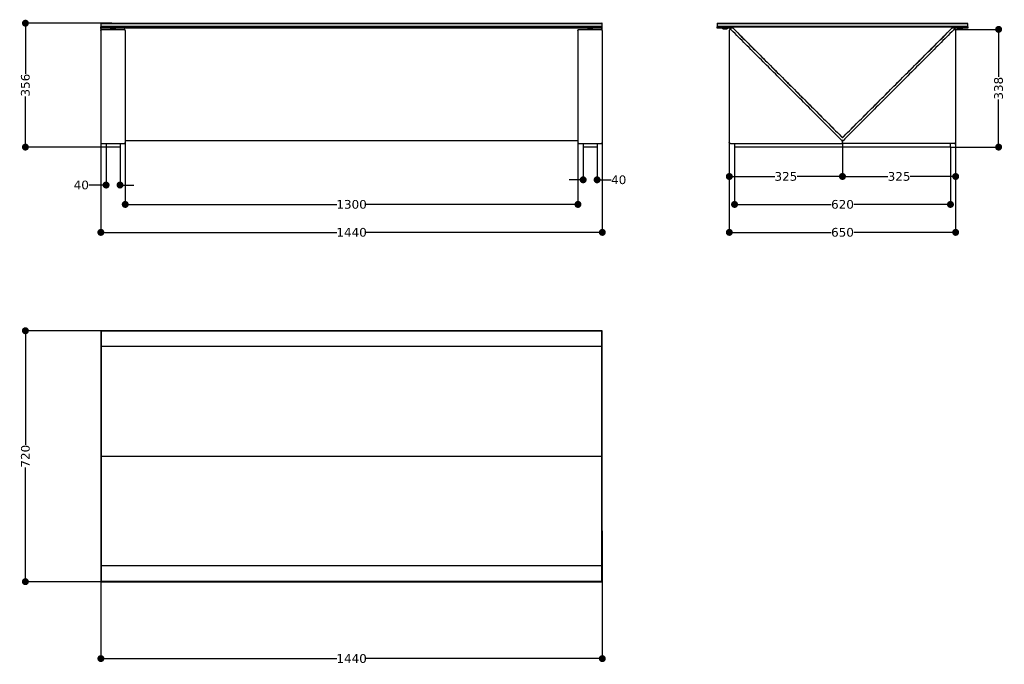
# Model space of a CAD drawing. Header units: millimetres. Extents: x -2291 to 551, y -2926 to 1379.
# Tile 2 of 2: x -2276 to 551, y -470 to 1379. Entities that reach past the tile are written whole.
import ezdxf

# ---------------------------------------------------------------- set-up
doc = ezdxf.new("R2010")
doc.units = ezdxf.units.MM
doc.layers.get('0').update_dxf_attribs({"true_color": 0x000000})
doc.styles.add('MDF', font='verdana.ttf')
doc.dimstyles.new('MDF', dxfattribs={"dimtxt": 25, "dimasz": 20, "dimexe": 0.18, "dimexo": 0.0625, "dimgap": 2, "dimtad": 0, "dimtoh": 1, "dimdec": 0, "dimzin": 1, "dimdsep": 46, "dimtxsty": 'MDF', "dimblk": 'DOT', "dimcen": 0.09, "dimadec": 0, "dimazin": 0, "dimtfac": 1, "dimtdec": 4, "dimtix": 1, "dimtofl": 0, "dimtmove": 1, "dimatfit": 3, "dimfxl": 1, "dimtolj": 1, "dimtzin": 1, "dimarcsym": 0})

# ---------------------------------------------------------------- blocks, each defined once
blk = doc.blocks.new('_Dot')
at = {"color": 0, "linetype": 'ByBlock', "lineweight": -2}
blk.add_line((-0.5, 0), (-1, 0), dxfattribs=at)
at = {"color": 0, "linetype": 'ByBlock', "const_width": 0.5}
blk.add_lwpolyline([(-0.25, 0, 1), (0.25, 0, 1)], format="xyb", close=True, dxfattribs=at)
blk = doc.blocks.new('*D13')
at = {"color": 0, "lineweight": -2}
for p, q in [((-238.3, 1132.1), (-238.3, 929.1)), ((86.5, 1026.6), (86.5, 929.1)), ((-218.3, 929.3), (-108, 929.3)), ((66.5, 929.3), (-43.7, 929.3))]:
    blk.add_line(p, q, dxfattribs=at)
at = {"layer": 'Defpoints', "color": 0}
for p in [(-238.3, 1132.1), (86.5, 1026.6), (86.5, 929.3)]:
    blk.add_point(p, dxfattribs=at)
at = {"color": 0, "lineweight": -2, "xscale": 20, "yscale": 20, "zscale": 20, "rotation": 180}
blk.add_blockref('_Dot', (-238.3, 929.3), dxfattribs=at)
at = {"color": 0, "lineweight": -2, "xscale": 20, "yscale": 20, "zscale": 20}
blk.add_blockref('_Dot', (86.5, 929.3), dxfattribs=at)
at = {"color": 0, "insert": (-75.9, 929.3), "char_height": 25, "attachment_point": 5, "style": 'MDF'}
blk.add_mtext('\\A1;325', dxfattribs=at)
blk = doc.blocks.new('*D14')
at = {"color": 0, "lineweight": -2}
for p, q in [((411.7, 1118.6), (411.7, 929.1)), ((86.7, 1023.6), (86.7, 929.1)), ((106.7, 929.3), (217.1, 929.3)), ((391.7, 929.3), (281.4, 929.3))]:
    blk.add_line(p, q, dxfattribs=at)
at = {"layer": 'Defpoints', "color": 0}
for p in [(411.7, 1118.6), (86.7, 1023.6), (411.7, 929.3)]:
    blk.add_point(p, dxfattribs=at)
at = {"color": 0, "lineweight": -2, "xscale": 20, "yscale": 20, "zscale": 20, "rotation": 180}
blk.add_blockref('_Dot', (86.7, 929.3), dxfattribs=at)
at = {"color": 0, "lineweight": -2, "xscale": 20, "yscale": 20, "zscale": 20}
blk.add_blockref('_Dot', (411.7, 929.3), dxfattribs=at)
at = {"color": 0, "insert": (249.2, 929.3), "char_height": 25, "attachment_point": 5, "style": 'MDF'}
blk.add_mtext('\\A1;325', dxfattribs=at)
blk = doc.blocks.new('*D15')
at = {"color": 0, "lineweight": -2}
for p, q in [((408.8, 1351.4), (535.2, 1351.4)), ((535, 1331.4), (535, 1214.9)), ((535, 1033.6), (535, 1150.2)), ((396.8, 1013.6), (535.2, 1013.6))]:
    blk.add_line(p, q, dxfattribs=at)
at = {"layer": 'Defpoints', "color": 0}
for p in [(408.7, 1351.4), (396.7, 1013.6), (535, 1013.6)]:
    blk.add_point(p, dxfattribs=at)
at = {"color": 0, "lineweight": -2, "xscale": 20, "yscale": 20, "zscale": 20}
for p, rotation in [((535, 1351.4), 90), ((535, 1013.6), 270)]:
    blk.add_blockref('_Dot', p, dxfattribs=dict(at, rotation=rotation))
at = {"color": 0, "insert": (535, 1182.5), "char_height": 25, "attachment_point": 5, "rotation": 90, "style": 'MDF'}
blk.add_mtext('\\A1;338', dxfattribs=at)
blk = doc.blocks.new('*D16')
at = {"color": 0, "lineweight": -2}
for p, q in [((-2043, 1187.4), (-2043, 768.8)), ((-603, 1187.4), (-603, 768.8)), ((-2023, 768.9), (-1365.2, 768.9)), ((-623, 768.9), (-1280.8, 768.9))]:
    blk.add_line(p, q, dxfattribs=at)
at = {"layer": 'Defpoints', "color": 0}
for p in [(-2043, 1187.5), (-603, 1187.5), (-603, 768.9)]:
    blk.add_point(p, dxfattribs=at)
at = {"color": 0, "lineweight": -2, "xscale": 20, "yscale": 20, "zscale": 20, "rotation": 180}
blk.add_blockref('_Dot', (-2043, 768.9), dxfattribs=at)
at = {"color": 0, "lineweight": -2, "xscale": 20, "yscale": 20, "zscale": 20}
blk.add_blockref('_Dot', (-603, 768.9), dxfattribs=at)
at = {"color": 0, "insert": (-1323, 768.9), "char_height": 25, "attachment_point": 5, "style": 'MDF'}
blk.add_mtext('\\A1;1440', dxfattribs=at)
blk = doc.blocks.new('*D17')
at = {"color": 0, "lineweight": -2}
for p, q in [((-238.3, 1187.4), (-238.3, 768.8)), ((411.7, 1187.4), (411.7, 768.8)), ((-218.3, 768.9), (54.3, 768.9)), ((391.7, 768.9), (119.2, 768.9))]:
    blk.add_line(p, q, dxfattribs=at)
at = {"layer": 'Defpoints', "color": 0}
for p in [(-238.3, 1187.5), (411.7, 1187.5), (411.7, 768.9)]:
    blk.add_point(p, dxfattribs=at)
at = {"color": 0, "lineweight": -2, "xscale": 20, "yscale": 20, "zscale": 20, "rotation": 180}
blk.add_blockref('_Dot', (-238.3, 768.9), dxfattribs=at)
at = {"color": 0, "lineweight": -2, "xscale": 20, "yscale": 20, "zscale": 20}
blk.add_blockref('_Dot', (411.7, 768.9), dxfattribs=at)
at = {"color": 0, "insert": (86.7, 768.9), "char_height": 25, "attachment_point": 5, "style": 'MDF'}
blk.add_mtext('\\A1;650', dxfattribs=at)
blk = doc.blocks.new('*D18')
at = {"color": 0, "lineweight": -2}
for p, q in [((-223.3, 1013.6), (-223.3, 848.9)), ((396.7, 1013.6), (396.7, 848.9)), ((-203.3, 849.1), (54.3, 849.1)), ((376.7, 849.1), (119.2, 849.1))]:
    blk.add_line(p, q, dxfattribs=at)
at = {"layer": 'Defpoints', "color": 0}
for p in [(-223.3, 1013.6), (396.7, 1013.6), (396.7, 849.1)]:
    blk.add_point(p, dxfattribs=at)
at = {"color": 0, "lineweight": -2, "xscale": 20, "yscale": 20, "zscale": 20, "rotation": 180}
blk.add_blockref('_Dot', (-223.3, 849.1), dxfattribs=at)
at = {"color": 0, "lineweight": -2, "xscale": 20, "yscale": 20, "zscale": 20}
blk.add_blockref('_Dot', (396.7, 849.1), dxfattribs=at)
at = {"color": 0, "insert": (86.7, 849.1), "char_height": 25, "attachment_point": 5, "style": 'MDF'}
blk.add_mtext('\\A1;620', dxfattribs=at)
blk = doc.blocks.new('*D19')
at = {"color": 0, "lineweight": -2}
for p, q in [((-1973, 1097.2), (-1973, 848.9)), ((-673, 1095.9), (-673, 848.9)), ((-1953, 849.1), (-1365.2, 849.1)), ((-693, 849.1), (-1280.8, 849.1))]:
    blk.add_line(p, q, dxfattribs=at)
at = {"layer": 'Defpoints', "color": 0}
for p in [(-1973, 1097.3), (-673, 1095.9), (-673, 849.1)]:
    blk.add_point(p, dxfattribs=at)
at = {"color": 0, "lineweight": -2, "xscale": 20, "yscale": 20, "zscale": 20, "rotation": 180}
blk.add_blockref('_Dot', (-1973, 849.1), dxfattribs=at)
at = {"color": 0, "lineweight": -2, "xscale": 20, "yscale": 20, "zscale": 20}
blk.add_blockref('_Dot', (-673, 849.1), dxfattribs=at)
at = {"color": 0, "insert": (-1323, 849.1), "char_height": 25, "attachment_point": 5, "style": 'MDF'}
blk.add_mtext('\\A1;1300', dxfattribs=at)
blk = doc.blocks.new('*D20')
at = {"color": 0, "lineweight": -2}
for p, q in [((-2028, 1013.6), (-2028, 904.5)), ((-1988, 1013.6), (-1988, 904.5)), ((-2028, 904.7), (-2077.1, 904.7)), ((-2048, 904.7), (-2068, 904.7)), ((-1968, 904.7), (-1948, 904.7))]:
    blk.add_line(p, q, dxfattribs=at)
at = {"layer": 'Defpoints', "color": 0}
for p in [(-2028, 1013.6), (-1988, 1013.6), (-1988, 904.7)]:
    blk.add_point(p, dxfattribs=at)
at = {"color": 0, "lineweight": -2, "xscale": 20, "yscale": 20, "zscale": 20}
blk.add_blockref('_Dot', (-2028, 904.7), dxfattribs=at)
at = {"color": 0, "lineweight": -2, "xscale": 20, "yscale": 20, "zscale": 20, "rotation": 180}
blk.add_blockref('_Dot', (-1988, 904.7), dxfattribs=at)
at = {"color": 0, "insert": (-2099.2, 904.7), "char_height": 25, "attachment_point": 5, "style": 'MDF'}
blk.add_mtext('\\A1;40', dxfattribs=at)
blk = doc.blocks.new('*D21')
at = {"color": 0, "lineweight": -2}
for p, q in [((-658, 1013.6), (-658, 919.5)), ((-618, 1013.6), (-618, 919.5)), ((-678, 919.7), (-698, 919.7)), ((-598, 919.7), (-578, 919.7))]:
    blk.add_line(p, q, dxfattribs=at)
at = {"layer": 'Defpoints', "color": 0}
for p in [(-658, 1013.6), (-618, 1013.6), (-618, 919.7)]:
    blk.add_point(p, dxfattribs=at)
at = {"color": 0, "lineweight": -2, "xscale": 20, "yscale": 20, "zscale": 20}
blk.add_blockref('_Dot', (-658, 919.7), dxfattribs=at)
at = {"color": 0, "lineweight": -2, "xscale": 20, "yscale": 20, "zscale": 20, "rotation": 180}
blk.add_blockref('_Dot', (-618, 919.7), dxfattribs=at)
at = {"color": 0, "insert": (-555.9, 919.7), "char_height": 25, "attachment_point": 5, "style": 'MDF'}
blk.add_mtext('\\A1;40', dxfattribs=at)
blk = doc.blocks.new('*D22')
at = {"color": 0, "lineweight": -2}
for p, q in [((-2011.5, 1369.1), (-2259.9, 1369.1)), ((-2259.7, 1349.1), (-2259.7, 1223.8)), ((-2259.7, 1033.6), (-2259.7, 1158.9)), ((-2008.1, 1013.6), (-2259.9, 1013.6))]:
    blk.add_line(p, q, dxfattribs=at)
at = {"layer": 'Defpoints', "color": 0}
for p in [(-2011.5, 1369.1), (-2259.7, 1013.6), (-2008, 1013.6)]:
    blk.add_point(p, dxfattribs=at)
at = {"color": 0, "lineweight": -2, "xscale": 20, "yscale": 20, "zscale": 20}
for p, rotation in [((-2259.7, 1369.1), 90), ((-2259.7, 1013.6), 270)]:
    blk.add_blockref('_Dot', p, dxfattribs=dict(at, rotation=rotation))
at = {"color": 0, "insert": (-2259.7, 1191.4), "char_height": 25, "attachment_point": 5, "rotation": 90, "style": 'MDF'}
blk.add_mtext('\\A1;356', dxfattribs=at)
blk = doc.blocks.new('*D23')
at = {"color": 0, "lineweight": -2}
for p, q in [((-2043, -89), (-2043, -454.3)), ((-603, -87.7), (-603, -454.3)), ((-2023, -454.1), (-1365.2, -454.1)), ((-623, -454.1), (-1280.8, -454.1))]:
    blk.add_line(p, q, dxfattribs=at)
at = {"layer": 'Defpoints', "color": 0}
for p in [(-2043, -88.9), (-603, -87.6), (-603, -454.1)]:
    blk.add_point(p, dxfattribs=at)
at = {"color": 0, "lineweight": -2, "xscale": 20, "yscale": 20, "zscale": 20, "rotation": 180}
blk.add_blockref('_Dot', (-2043, -454.1), dxfattribs=at)
at = {"color": 0, "lineweight": -2, "xscale": 20, "yscale": 20, "zscale": 20}
blk.add_blockref('_Dot', (-603, -454.1), dxfattribs=at)
at = {"color": 0, "insert": (-1323, -454.1), "char_height": 25, "attachment_point": 5, "style": 'MDF'}
blk.add_mtext('\\A1;1440', dxfattribs=at)
blk = doc.blocks.new('*D24')
at = {"color": 0, "lineweight": -2}
for p, q in [((-1344.1, 486.6), (-2259.9, 486.6)), ((-2259.7, 466.6), (-2259.7, 158.9)), ((-2259.7, -213.4), (-2259.7, 94.2)), ((-1342.7, -233.4), (-2259.9, -233.4))]:
    blk.add_line(p, q, dxfattribs=at)
at = {"layer": 'Defpoints', "color": 0}
for p in [(-1344, 486.6), (-2259.7, -233.4), (-1342.7, -233.4)]:
    blk.add_point(p, dxfattribs=at)
at = {"color": 0, "lineweight": -2, "xscale": 20, "yscale": 20, "zscale": 20}
for p, rotation in [((-2259.7, 486.6), 90), ((-2259.7, -233.4), 270)]:
    blk.add_blockref('_Dot', p, dxfattribs=dict(at, rotation=rotation))
at = {"color": 0, "insert": (-2259.7, 126.6), "char_height": 25, "attachment_point": 5, "rotation": 90, "style": 'MDF'}
blk.add_mtext('\\A1;720', dxfattribs=at)

msp = doc.modelspace()

# ---------------------------------------------------------------- linework, layer by layer
at = {"color": 18, "true_color": 0x000000}
for points in [[(-603, 441.6), (-2043, 441.6)], [(-2043, 126.6), (-603, 126.6)], [(-603, -188.4), (-2043, -188.4)]]:
    msp.add_lwpolyline(points, dxfattribs=at)
at = {"color": 18, "lineweight": -3, "true_color": 0x000000}
for points in [[(-2042, 1369.1), (-2042.5, 1368.6), (-2043, 1368.1)], [(-2043, 1368.1), (-2042.5, 1368.1), (-2042, 1368.1)], [(-2043, 1368.1), (-2043, 1364.1), (-2043, 1360.1)], [(-2043, 1360.1), (-2042.5, 1359.6), (-2042, 1359.1)], [(-2042, 1360.1), (-2042.5, 1360.1), (-2043, 1360.1)], [(-2043, 1359.1), (-2042.5, 1359.1), (-2042, 1359.1)], [(-2042, 1369.1), (-2042, 1368.6), (-2042, 1368.1)], [(-2042, 1369.1), (-1323, 1369.1), (-604, 1369.1)], [(-2042, 1360.1), (-2042, 1364.1), (-2042, 1368.1)], [(-2042, 1368.1), (-1323, 1368.1), (-604, 1368.1)], [(-2042, 1359.1), (-2042, 1359.6), (-2042, 1360.1)], [(-604, 1360.1), (-1323, 1360.1), (-2042, 1360.1)], [(-2042, 1359.1), (-1323, 1359.1), (-604, 1359.1)], [(-604, 1369.1), (-604, 1368.6), (-604, 1368.1)], [(-603, 1368.1), (-603.5, 1368.6), (-604, 1369.1)], [(-604, 1368.1), (-603.5, 1368.1), (-603, 1368.1)], [(-604, 1368.1), (-604, 1364.1), (-604, 1360.1)], [(-604, 1360.1), (-604, 1359.6), (-604, 1359.1)], [(-604, 1359.1), (-603.5, 1359.6), (-603, 1360.1)], [(-603, 1360.1), (-603.5, 1360.1), (-604, 1360.1)], [(-604, 1359.1), (-603.5, 1359.1), (-603, 1359.1)], [(-603, 1360.1), (-603, 1364.1), (-603, 1368.1)], [(-272.3, 1369.1), (-272.8, 1368.6), (-273.3, 1368.1)], [(-273.3, 1368.1), (-272.8, 1368.1), (-272.3, 1368.1)], [(-273.3, 1368.1), (-273.3, 1364.1), (-273.3, 1360.1)], [(-273.3, 1360.1), (-272.8, 1359.6), (-272.3, 1359.1)], [(-272.3, 1360.1), (-272.8, 1360.1), (-273.3, 1360.1)], [(-272.3, 1368.1), (-272.3, 1368.6), (-272.3, 1369.1)], [(-272.3, 1369.1), (86.7, 1369.1), (445.7, 1369.1)], [(-272.3, 1360.1), (-272.3, 1364.1), (-272.3, 1368.1)], [(-272.3, 1368.1), (86.7, 1368.1), (445.7, 1368.1)], [(-272.3, 1359.1), (-272.3, 1359.6), (-272.3, 1360.1)], [(445.7, 1360.1), (86.7, 1360.1), (-272.3, 1360.1)], [(-272.3, 1359.1), (-271.8, 1359.1), (-271.3, 1359.1)], [(-271.3, 1359.1), (-249.8, 1359.1), (-228.3, 1359.1)], [(-228.3, 1357.9), (-249.7, 1357.9), (-271.1, 1357.9)], [(-256.8, 1355.8), (-256.8, 1356.9), (-256.8, 1357.9)], [(-244.8, 1357.9), (-244.8, 1356.9), (-244.8, 1355.8)], [(-228.3, 1359.1), (86.7, 1359.1), (401.7, 1359.1)], [(-228.3, 1359.1), (-228.3, 1358.5), (-228.3, 1357.9)], [(401.7, 1359.1), (423.2, 1359.1), (444.7, 1359.1)], [(401.7, 1357.9), (401.7, 1358.5), (401.7, 1359.1)], [(444.5, 1357.9), (423.1, 1357.9), (401.7, 1357.9)], [(418.2, 1355.8), (418.2, 1356.9), (418.2, 1357.9)], [(430.2, 1357.9), (430.2, 1356.9), (430.2, 1355.8)], [(444.7, 1359.1), (445.2, 1359.1), (445.7, 1359.1)], [(446.7, 1368.1), (446.2, 1368.6), (445.7, 1369.1)], [(445.7, 1368.1), (445.7, 1368.6), (445.7, 1369.1)], [(445.7, 1368.1), (446.2, 1368.1), (446.7, 1368.1)], [(445.7, 1368.1), (445.7, 1364.1), (445.7, 1360.1)], [(445.7, 1359.1), (446.2, 1359.6), (446.7, 1360.1)], [(446.7, 1360.1), (446.2, 1360.1), (445.7, 1360.1)], [(445.7, 1360.1), (445.7, 1359.6), (445.7, 1359.1)], [(446.7, 1360.1), (446.7, 1364.1), (446.7, 1368.1)], [(-2043, 1357.1), (-2043, 1356.9), (-2043, 1356.6)], [(-603, 1354.6), (-1323, 1354.6), (-2043, 1354.6)], [(-2043, 1354.3), (-2043, 1351.4), (-2043, 1348.4)], [(-2043, 1348.4), (-2043, 1187.5), (-2043, 1026.6)], [(-2040, 1351.4), (-2008, 1351.4), (-1976, 1351.4)], [(-2014, 1353.1), (-2014, 1353.9), (-2014, 1354.6)], [(-2002, 1354.6), (-2002, 1353.9), (-2002, 1353.1)], [(-1973, 1348.4), (-1973, 1187.5), (-1973, 1026.6)], [(-673, 1348.4), (-673, 1187.5), (-673, 1026.6)], [(-670, 1351.4), (-638, 1351.4), (-606, 1351.4)], [(-644, 1353.1), (-644, 1353.9), (-644, 1354.6)], [(-632, 1354.6), (-632, 1353.9), (-632, 1353.1)], [(-603, 1356.6), (-603, 1356.9), (-603, 1357.1)], [(-603, 1348.4), (-603, 1351.4), (-603, 1354.3)], [(-603, 1348.4), (-603, 1187.5), (-603, 1026.6)], [(-273.3, 1356.6), (-273.3, 1356.9), (-273.3, 1357.1)], [(-272.1, 1356.9), (-272.1, 1356.9), (-272.1, 1356.8)], [(-237.7, 1354.6), (-254.5, 1354.6), (-271.3, 1354.6)], [(-271.1, 1355.8), (-254.3, 1355.8), (-237.6, 1355.8)], [(-256.8, 1353.1), (-256.8, 1353.9), (-256.8, 1354.6)], [(-244.8, 1354.6), (-244.8, 1353.9), (-244.8, 1353.1)], [(-238.3, 1348.4), (-238.3, 1187.5), (-238.3, 1026.6)], [(85.3, 1032), (-75.8, 1193.2), (-237, 1354.3)], [(-236.4, 1355.5), (-236, 1355.8), (-235.7, 1356.2)], [(-236.2, 1355.2), (-236.3, 1355.4), (-236.4, 1355.5)], [(-236.2, 1355.2), (-236.1, 1355.2), (-236.1, 1355.2)], [(-236.1, 1355.2), (-235.8, 1355.5), (-235.5, 1355.8)], [(-235.7, 1356.2), (-232.2, 1356.2), (-228.6, 1356.2)], [(-235.5, 1355.8), (-232, 1355.8), (-228.5, 1355.8)], [(-228.6, 1356.2), (-70.9, 1198.5), (86.7, 1040.8)], [(-228.5, 1355.8), (-70.9, 1198.1), (86.7, 1040.5)], [(86.7, 1040.8), (244.4, 1198.5), (402.1, 1356.2)], [(86.7, 1040.5), (244.4, 1198.1), (402, 1355.8)], [(410.5, 1354.3), (249.3, 1193.2), (88.2, 1032)], [(402, 1355.8), (405.5, 1355.8), (409, 1355.8)], [(402.1, 1356.2), (405.7, 1356.2), (409.2, 1356.2)], [(409, 1355.8), (409.3, 1355.5), (409.6, 1355.2)], [(409.2, 1356.2), (409.5, 1355.8), (409.9, 1355.5)], [(409.6, 1355.2), (409.6, 1355.2), (409.7, 1355.2)], [(409.9, 1355.5), (409.8, 1355.4), (409.7, 1355.2)], [(411.1, 1355.8), (427.8, 1355.8), (444.5, 1355.8)], [(444.7, 1354.6), (428, 1354.6), (411.2, 1354.6)], [(411.7, 1348.4), (411.7, 1187.5), (411.7, 1026.6)], [(418.2, 1353.1), (418.2, 1353.9), (418.2, 1354.6)], [(430.2, 1354.6), (430.2, 1353.9), (430.2, 1353.1)], [(445.5, 1356.8), (445.5, 1356.9), (445.5, 1356.9)], [(446.7, 1357.1), (446.7, 1356.9), (446.7, 1356.6)], [(-2040, 1023.6), (-2008, 1023.6), (-1976, 1023.6)], [(-2028, 1023.6), (-2028, 1018.6), (-2028, 1013.6)], [(-1988, 1023.6), (-1988, 1018.6), (-1988, 1013.6)], [(-673, 1032), (-1323, 1032), (-1973, 1032)], [(-673, 1031.5), (-1323, 1031.5), (-1973, 1031.5)], [(-670, 1023.6), (-638, 1023.6), (-606, 1023.6)], [(-658, 1023.6), (-658, 1018.6), (-658, 1013.6)], [(-618, 1023.6), (-618, 1018.6), (-618, 1013.6)], [(-235.3, 1023.6), (-74.3, 1023.6), (86.7, 1023.6)], [(-223.3, 1023.6), (-223.3, 1018.6), (-223.3, 1013.6)], [(86.7, 1030.6), (86, 1031.3), (85.3, 1032)], [(86.7, 1033.5), (86.5, 1033.2), (86.2, 1032.9)], [(86.7, 1040.8), (86.7, 1040.7), (86.7, 1040.5)], [(87.3, 1032.9), (87, 1033.2), (86.7, 1033.5)], [(86.7, 1030.6), (87.5, 1031.3), (88.2, 1032)], [(408.7, 1023.6), (247.7, 1023.6), (86.7, 1023.6)], [(396.7, 1013.6), (396.7, 1018.6), (396.7, 1023.6)], [(-1988, 1013.6), (-2008, 1013.6), (-2028, 1013.6)], [(-618, 1013.6), (-638, 1013.6), (-658, 1013.6)], [(396.7, 1013.6), (86.7, 1013.6), (-223.3, 1013.6)], [(-2043, 486.6), (-2042.5, 486.6), (-2042, 486.6)], [(-2042, 486.6), (-2042.5, 486.1), (-2043, 485.6)], [(-2042, 485.6), (-2042.5, 485.6), (-2043, 485.6)], [(-2043, 485.6), (-2043, 126.6), (-2043, -232.4)], [(-604, 486.6), (-1323, 486.6), (-2042, 486.6)], [(-2042, 486.6), (-2042, 486.1), (-2042, 485.6)], [(-604, 485.6), (-1323, 485.6), (-2042, 485.6)], [(-2042, 485.6), (-2042, 126.6), (-2042, -232.4)], [(-603, 485.6), (-603.5, 486.1), (-604, 486.6)], [(-604, 486.6), (-604, 486.1), (-604, 485.6)], [(-604, 486.6), (-603.5, 486.6), (-603, 486.6)], [(-603, 485.6), (-603.5, 485.6), (-604, 485.6)], [(-604, -232.4), (-604, 126.6), (-604, 485.6)], [(-603, -232.4), (-603, 126.6), (-603, 485.6)], [(-2043, -232.4), (-2042.5, -232.9), (-2042, -233.4)], [(-2042, -232.4), (-2042.5, -232.4), (-2043, -232.4)], [(-2042, -233.4), (-2042.5, -233.4), (-2043, -233.4)], [(-2042, -232.4), (-1323, -232.4), (-604, -232.4)], [(-2042, -232.4), (-2042, -232.9), (-2042, -233.4)], [(-2042, -233.4), (-1323, -233.4), (-604, -233.4)], [(-604, -233.4), (-603.5, -232.9), (-603, -232.4)], [(-603, -232.4), (-603.5, -232.4), (-604, -232.4)], [(-604, -232.4), (-604, -232.9), (-604, -233.4)], [(-603, -233.4), (-603.5, -233.4), (-604, -233.4)]]:
    msp.add_open_spline(points, degree=2, dxfattribs=at)
for points, weights, degree in [([(-2043, 1357.1), (-2043, 1359.1), (-2043, 1359.1)], [1, 0.707106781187, 1], 2), ([(-603, 1357.1), (-603, 1359.1), (-603, 1359.1)], [1, 0.707106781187, 1], 2), ([(-273.3, 1357.1), (-273.3, 1359.1), (-271.3, 1359.1)], [1, 0.707106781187, 1], 2), ([(-271.1, 1357.9), (-272.1, 1357.9), (-272.1, 1356.9)], [1, 0.707106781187, 1], 2), ([(445.5, 1356.9), (445.5, 1357.9), (444.5, 1357.9)], [1, 0.707106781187, 1], 2), ([(444.7, 1359.1), (446.7, 1359.1), (446.7, 1357.1)], [1, 0.707106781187, 1], 2), ([(-2043, 1354.6), (-2043, 1354.6), (-2043, 1356.6)], [1, 0.707106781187, 1], 2), ([(-2043, 1354.3), (-2043, 1354.6), (-2043, 1354.6)], [1, 0.923879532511, 1], 2), ([(-2014, 1353.1), (-2014, 1353.1), (-2008, 1353.1)], [1, 0.707106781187, 1], 2), ([(-2008, 1353.1), (-2002, 1353.1), (-2002, 1353.1)], [1, 0.707106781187, 1], 2), ([(-644, 1353.1), (-644, 1353.1), (-638, 1353.1)], [1, 0.707106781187, 1], 2), ([(-638, 1353.1), (-632, 1353.1), (-632, 1353.1)], [1, 0.707106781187, 1], 2), ([(-603, 1354.6), (-603, 1354.6), (-603, 1356.6)], [1, 0.707106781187, 1], 2), ([(-603, 1354.3), (-603, 1354.6), (-603, 1354.6)], [1, 0.923879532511, 1], 2), ([(-271.3, 1354.6), (-273.3, 1354.6), (-273.3, 1356.6)], [1, 0.707106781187, 1], 2), ([(-272.1, 1356.8), (-272.1, 1355.8), (-271.1, 1355.8)], [1, 0.707106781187, 1], 2), ([(-237, 1354.3), (-237.3, 1354.6), (-237.7, 1354.6)], [1, 0.923879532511, 1], 2), ([(-237.6, 1355.8), (-236.8, 1355.8), (-236.2, 1355.2)], [1, 0.923879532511, 1], 2), ([(409.7, 1355.2), (410.3, 1355.8), (411.1, 1355.8)], [1, 0.923879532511, 1], 2), ([(411.2, 1354.6), (410.7, 1354.6), (410.5, 1354.3)], [1, 0.923879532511, 1], 2), ([(444.5, 1355.8), (445.5, 1355.8), (445.5, 1356.8)], [1, 0.707106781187, 1], 2), ([(446.7, 1356.6), (446.7, 1354.6), (444.7, 1354.6)], [1, 0.707106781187, 1], 2), ([(-2043, 1026.6), (-2043, 1023.6), (-2040, 1023.6)], [1, 0.707106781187, 1], 2), ([(-1976, 1023.6), (-1973, 1023.6), (-1973, 1026.6)], [1, 0.707106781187, 1], 2), ([(-673, 1026.6), (-673, 1023.6), (-670, 1023.6)], [1, 0.707106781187, 1], 2), ([(-606, 1023.6), (-603, 1023.6), (-603, 1026.6)], [1, 0.707106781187, 1], 2), ([(-235.3, 1023.6), (-238.3, 1023.6), (-238.3, 1026.6)], [1, 0.707106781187, 1], 2), ([(88.2, 1032), (86.7, 1030.6), (85.3, 1032)], [1, 0.707106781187, 1], 2), ([(87.3, 1032.9), (86.7, 1032.5), (86.2, 1032.9)], [1, 0.834241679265, 1], 2), ([(86.7, 1026.5), (86.7, 1026.6), (86.6, 1026.6), (86.5, 1026.6)], [1, 0.999906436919, 0.999906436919, 1], 3), ([(86.7, 1026.5), (86.7, 1028.9), (86.7, 1030.6), (86.7, 1030.6)], [1, 0.812569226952, 0.812569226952, 1], 3), ([(86.7, 1026.5), (86.8, 1026.6), (86.9, 1026.6), (87, 1026.6)], [1, 0.999906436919, 0.999906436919, 1], 3), ([(86.7, 1023.6), (86.7, 1023.6), (86.7, 1026.5)], [1, 0.718853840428, 1], 2), ([(408.7, 1023.6), (411.7, 1023.6), (411.7, 1026.6)], [1, 0.707106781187, 1], 2), ([(-2043, 485.6), (-2043, 486.6), (-2043, 486.6)], [0.868347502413, 0.807007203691, 1], 2), ([(-603, 485.6), (-603, 486.6), (-603, 486.6)], [0.868347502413, 0.807007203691, 1], 2), ([(-2043, -233.4), (-2043, -233.4), (-2043, -232.4)], [1, 0.807006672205, 0.868347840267], 2), ([(-603, -233.4), (-603, -233.4), (-603, -232.4)], [1, 0.80700720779, 0.868347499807], 2)]:
    msp.add_rational_spline(points, weights, degree=degree, dxfattribs=at)
for points in [[(-2043, 1348.4), (-2043, 1348.7), (-2043, 1348.9), (-2042.9, 1349.2), (-2042.8, 1349.5), (-2042.6, 1349.8), (-2042.5, 1350.1), (-2042.2, 1350.5), (-2041.9, 1350.7), (-2041.6, 1350.9), (-2041.5, 1351), (-2041.5, 1351), (-2041.5, 1351), (-2041.2, 1351.1), (-2041, 1351.2), (-2040.5, 1351.4), (-2040.3, 1351.4), (-2040, 1351.4)], [(-673, 1348.4), (-673, 1348.7), (-673, 1348.9), (-672.9, 1349.2), (-672.8, 1349.5), (-672.6, 1349.8), (-672.5, 1350.1), (-672.2, 1350.5), (-671.9, 1350.7), (-671.6, 1350.9), (-671.5, 1351), (-671.5, 1351), (-671.5, 1351), (-671.2, 1351.1), (-671, 1351.2), (-670.5, 1351.4), (-670.3, 1351.4), (-670, 1351.4)]]:
    msp.add_open_spline(points, degree=3, knots=[0, 0, 0, 0, 0.821395, 0.821395, 0.821395, 1.854014, 1.854014, 1.854014, 3.085923, 3.085923, 3.085923, 3.197288, 3.197288, 3.197288, 3.962653, 3.962653, 4.732624, 4.732624, 4.732624, 4.732624], dxfattribs=at)
for points, weights, knots in [([(-1973, 1348.4), (-1973, 1349), (-1973.2, 1349.6), (-1973.5, 1350.1), (-1973.9, 1350.5), (-1974.3, 1350.9), (-1974.8, 1351.1), (-1975.4, 1351.4), (-1976, 1351.4)], [0.853553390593, 0.853553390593, 0.890165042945, 0.926776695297, 1, 0.926776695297, 0.890165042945, 0.853553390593, 0.853553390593], [2.387102, 2.387102, 2.387102, 3.629743, 3.629743, 4.774204, 4.774204, 5.918666, 5.918666, 7.161306, 7.161306, 7.161306]), ([(-603, 1348.4), (-603, 1349), (-603.2, 1349.6), (-603.5, 1350.1), (-603.9, 1350.5), (-604.3, 1350.9), (-604.8, 1351.1), (-605.4, 1351.4), (-606, 1351.4)], [0.853553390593, 0.853553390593, 0.890165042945, 0.926776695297, 1, 0.926776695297, 0.890165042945, 0.853553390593, 0.853553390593], [2.387102, 2.387102, 2.387102, 3.629743, 3.629743, 4.774204, 4.774204, 5.918666, 5.918666, 7.161306, 7.161306, 7.161306]), ([(-256.8, 1353.1), (-256.8, 1353.1), (-250.8, 1353.1), (-244.8, 1353.1), (-244.8, 1353.1)], [1, 0.707106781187, 1, 0.707106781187, 1], [0, 0, 0, 9.424778, 9.424778, 18.849556, 18.849556, 18.849556]), ([(-233.1, 1350.5), (-234.5, 1351.9), (-236.4, 1351.2), (-238.3, 1350.4), (-238.3, 1348.4)], [1, 0.831469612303, 1, 0.831469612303, 1], [0.785398, 0.785398, 0.785398, 1.963495, 1.963495, 3.141593, 3.141593, 3.141593]), ([(406.6, 1350.5), (408, 1351.9), (409.9, 1351.2), (411.7, 1350.4), (411.7, 1348.4)], [1, 0.831469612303, 1, 0.831469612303, 1], [0.785398, 0.785398, 0.785398, 1.963495, 1.963495, 3.141593, 3.141593, 3.141593]), ([(418.2, 1353.1), (418.2, 1353.1), (424.2, 1353.1), (430.2, 1353.1), (430.2, 1353.1)], [1, 0.707106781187, 1, 0.707106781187, 1], [0, 0, 0, 9.424778, 9.424778, 18.849556, 18.849556, 18.849556])]:
    msp.add_rational_spline(points, weights, degree=2, knots=knots, dxfattribs=at)

# ---------------------------------------------------------------- dimensions: what is measured, and where the dimension line sits
at = {"color": 18, "true_color": 0x000000}
for base, p1, p2, picture, middle in [((-2259.6986762, 1013.63088), (-2011.4660755, 1369.13088), (-2008.0005664, 1013.63088), '*D22', (-2259.6986762, 1191.38088)), ((535, 1013.6), (408.7, 1351.4), (396.7, 1013.6), '*D15', (535, 1182.5)), ((-2259.7, -233.4), (-1344, 486.6), (-1342.7, -233.4), '*D24', (-2259.7, 126.6))]:
    dim = msp.add_linear_dim(base=base, p1=p1, p2=p2, angle=90, dimstyle='MDF', override={"dimscale": 1, "dimtxt": 25, "dimasz": 20, "dimgap": 2, "dimtih": 0, "dimtoh": 0, "dimdec": 0, "dimlfac": 1, "dimzin": 1, "dimtxsty": 'MDF', "dimblk": 'Dot', "dimsah": 0, "dimtix": 0, "dimtmove": 0, "dimtzin": 1}, dxfattribs=at)
    dim.commit()
    dim.dimension.update_dxf_attribs({"geometry": picture, "text_midpoint": middle})
for base, p1, p2, picture, middle in [((-603, 768.9), (-2043, 1187.5), (-603, 1187.5), '*D16', (-1323, 768.9)), ((411.7, 768.9), (-238.3, 1187.5), (411.7, 1187.5), '*D17', (86.7, 768.9)), ((86.5, 929.3), (-238.3, 1132.1), (86.5, 1026.6), '*D13', (-75.9, 929.3)), ((411.7, 929.3), (86.7, 1023.6), (411.7, 1118.6), '*D14', (249.2, 929.3)), ((-673, 849.1), (-1973, 1097.3), (-673, 1095.9), '*D19', (-1323, 849.1)), ((-618, 919.7), (-658, 1013.6), (-618, 1013.6), '*D21', (-555.9, 919.7)), ((396.7, 849.1), (-223.3, 1013.6), (396.7, 1013.6), '*D18', (86.7, 849.1)), ((-603, -454.1), (-2043, -88.9), (-603, -87.6), '*D23', (-1323, -454.1))]:
    dim = msp.add_linear_dim(base=base, p1=p1, p2=p2, dimstyle='MDF', override={"dimscale": 1, "dimtxt": 25, "dimasz": 20, "dimgap": 2, "dimtih": 0, "dimtoh": 0, "dimdec": 0, "dimlfac": 1, "dimzin": 1, "dimtxsty": 'MDF', "dimblk": 'Dot', "dimsah": 0, "dimtix": 0, "dimtmove": 0, "dimtzin": 1}, dxfattribs=at)
    dim.commit()
    dim.dimension.update_dxf_attribs({"geometry": picture, "text_midpoint": middle})
dim = msp.add_linear_dim(base=(-1988, 904.7), p1=(-2028, 1013.6), p2=(-1988, 1013.6), dimstyle='MDF', override={"dimscale": 1, "dimtxt": 25, "dimasz": 20, "dimgap": 2, "dimtih": 0, "dimtoh": 0, "dimdec": 0, "dimlfac": 1, "dimzin": 1, "dimtxsty": 'MDF', "dimblk": 'Dot', "dimsah": 0, "dimtix": 0, "dimtmove": 0, "dimtzin": 1}, dxfattribs=at)
dim.commit()
dim.dimension.update_dxf_attribs({"geometry": '*D20', "text_midpoint": (-2099.2, 904.7), "dimtype": 160})

doc.saveas('drawing.dxf')
